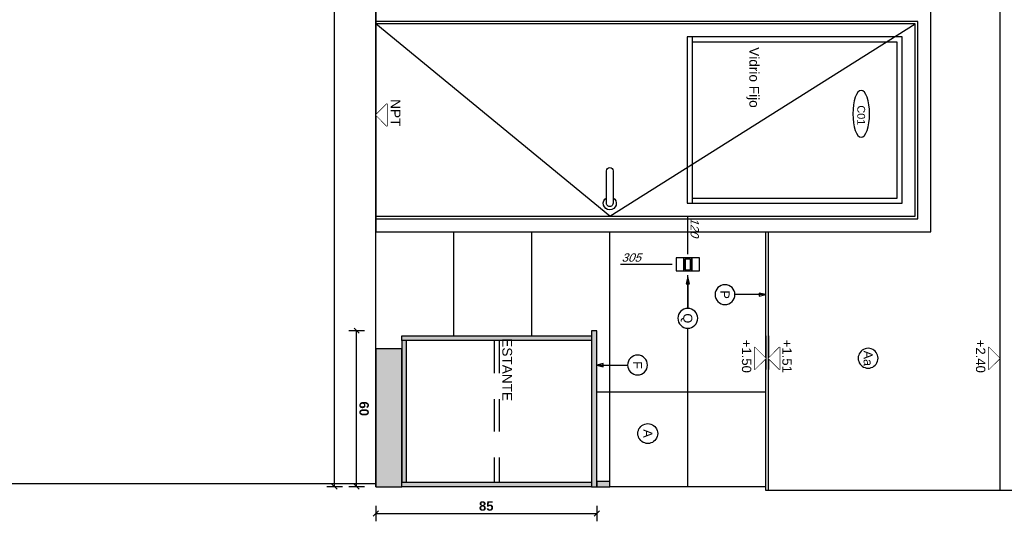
# Model space of a CAD drawing. Extents: x 1 to 126, y -14 to 17.
# Tile 24 of 131: x 28.14 to 31.93, y -2.46 to -0.53. Entities that reach past the tile are written whole.
import ezdxf
from ezdxf.enums import TextEntityAlignment as Align

# ---------------------------------------------------------------- set-up
doc = ezdxf.new("R2010")
doc.units = 0
doc.set_wipeout_variables(frame=1)
doc.header["$PDMODE"] = 3
doc.linetypes.add('HIDDEN2', pattern=[0.1875, 0.125, -0.0625])
for name, color, linetype in [('00 AC - YESO', 2, 'Continuous'), ('0A-ALBA-2', 2, 'Continuous'), ('A-ALBA-0', 9, 'Continuous'), ('A-ALBA-1', 1, 'Continuous'), ('A-ANNO-PLANI @ 20', 1, 'Continuous'), ('A-ANNO-SIMB @ 20', 2, 'Continuous'), ('A-ANOT-COTA-ACUM', 1, 'Continuous'), ('A-ANOT-COTA-PARC', 1, 'Continuous'), ('A-ANOT-NIVL', 2, 'Continuous'), ('A-ANOT-NIVL @ 20', 2, 'Continuous'), ('A-ANOT-TTEC', 2, 'Continuous'), ('E-ELEC', 1, 'Continuous')]:
    doc.layers.add(name, color=color, linetype=linetype)
doc.layers.add('A-ALBA-4', color=2, linetype='Continuous', lineweight=25)
doc.styles.add('BIS estudio', font='swissl.ttf')
doc.styles.add('BIS-ANOT', font='swiss.ttf')
doc.styles.add('BIS-COTA', font='swissb.ttf')
doc.styles.add('BIS-COTA-ACUM', font='swissi.ttf', dxfattribs={"oblique": 20})
doc.styles.add('BIS-TXT', font='swiss.ttf')
doc.styles.add('E5-100', font='micross.ttf')
doc.dimstyles.new('BIS-COTA-ACUM', dxfattribs={"dimscale": 0.9, "dimtxt": 0.0016, "dimasz": 0.001, "dimexe": 0.0035, "dimexo": 0, "dimgap": 0.0005, "dimtad": 1, "dimdec": 1, "dimlfac": 100, "dimrnd": 1, "dimzin": 9, "dimdsep": 46, "dimtxsty": 'BIS-COTA-ACUM', "dimblk1": 'MARK1', "dimblk2": 'MARK2', "dimsah": 1, "dimcen": 0, "dimclrd": 1, "dimclre": 256, "dimclrt": 256, "dimaunit": 1, "dimadec": 0, "dimazin": 0, "dimtfac": 1, "dimtdec": 1, "dimtix": 1, "dimtmove": 2, "dimatfit": 3, "dimldrblk": 'MARK1', "dimfxl": 1, "dimtolj": 1, "dimarcsym": 1})
doc.dimstyles.new('BIS-COTA-PARC', dxfattribs={"dimscale": 0, "dimtxt": 0.0018, "dimasz": 0.001, "dimexe": 0.0015, "dimexo": 0, "dimgap": 0.0005, "dimtad": 1, "dimdec": 0, "dimlfac": 100, "dimzin": 9, "dimdsep": 46, "dimtxsty": 'BIS-COTA', "dimblk": 'OBLIQUE', "dimcen": 2.5, "dimclrd": 256, "dimclre": 251, "dimclrt": 2, "dimadec": 1, "dimazin": 2, "dimtfac": 1, "dimtdec": 0, "dimtix": 1, "dimtmove": 2, "dimatfit": 3, "dimldrblk": 'DOT', "dimfxl": 0.0015, "dimfxlon": 1, "dimtolj": 1, "dimtzin": 0, "dimarcsym": 0})

# ---------------------------------------------------------------- blocks, each defined once
blk = doc.blocks.new('*U100')
at = {"color": 0}
for points in [[(0.86, 0), (0, 0), (0, 2.135), (0.86, 2.135)], [(0.81, 0), (0.05, 0), (0.05, 2.085), (0.81, 2.085)], [(0.8, 0), (0.06, 0), (0.06, 2.075), (0.8, 2.075)]]:
    blk.add_lwpolyline(points, close=True, dxfattribs=at)
at = {"color": 9, "linetype": 'ByBlock', "ltscale": 0.2}
for points in [[(0.06, 0.9), (0.8, 2.075)], [(0.06, 0.9), (0.8, 0)]]:
    blk.add_lwpolyline(points, dxfattribs=at)
at = {"color": 8}
blk.add_lwpolyline([(0.11, 0.9125, 1), (0.11, 0.8875), (0.235, 0.8875, 1), (0.235, 0.9125)], format="xyb", close=True, dxfattribs=at)
blk.add_arc((0.11, 0.9), 0.025, 30, 330, dxfattribs=at)
blk = doc.blocks.new('A-ANNO-NOM-2')
blk.add_wipeout([(0, -0.00191), (0.0003, -0.00189), (0.00059, -0.00182), (0.00087, -0.0017), (0.00112, -0.00155), (0.00135, -0.00135), (0.00155, -0.00112), (0.0017, -0.00087), (0.00182, -0.00059), (0.00189, -0.0003), (0.00191, 0), (0.00189, 0.0003), (0.00182, 0.00059), (0.0017, 0.00087), (0.00155, 0.00112), (0.00135, 0.00135), (0.00112, 0.00155), (0.00087, 0.0017), (0.00059, 0.00182), (0.0003, 0.00189), (0, 0.00191), (-0.0003, 0.00189), (-0.00059, 0.00182), (-0.00087, 0.0017), (-0.00112, 0.00155), (-0.00135, 0.00135), (-0.00155, 0.00112), (-0.0017, 0.00087), (-0.00182, 0.00059), (-0.00189, 0.0003), (-0.00191, 0), (-0.00189, -0.0003), (-0.00182, -0.00059), (-0.0017, -0.00087), (-0.00155, -0.00112), (-0.00135, -0.00135), (-0.00112, -0.00155), (-0.00087, -0.0017), (-0.00059, -0.00182), (-0.0003, -0.00189)])
blk.add_lwpolyline([(0, -0.00191), (0.0003, -0.00189), (0.00059, -0.00182), (0.00087, -0.0017), (0.00112, -0.00155), (0.00135, -0.00135), (0.00155, -0.00112), (0.0017, -0.00087), (0.00182, -0.00059), (0.00189, -0.0003), (0.00191, 0), (0.00189, 0.0003), (0.00182, 0.00059), (0.0017, 0.00087), (0.00155, 0.00112), (0.00135, 0.00135), (0.00112, 0.00155), (0.00087, 0.0017), (0.00059, 0.00182), (0.0003, 0.00189), (0, 0.00191), (-0.0003, 0.00189), (-0.00059, 0.00182), (-0.00087, 0.0017), (-0.00112, 0.00155), (-0.00135, 0.00135), (-0.00155, 0.00112), (-0.0017, 0.00087), (-0.00182, 0.00059), (-0.00189, 0.0003), (-0.00191, 0), (-0.00189, -0.0003), (-0.00182, -0.00059), (-0.0017, -0.00087), (-0.00155, -0.00112), (-0.00135, -0.00135), (-0.00112, -0.00155), (-0.00087, -0.0017), (-0.00059, -0.00182), (-0.0003, -0.00189)], close=True)
at = {"color": 1, "linetype": 'Continuous', "style": 'E5-100'}
blk.add_attdef('LETRA', text='', height=0.00175, dxfattribs=at).set_placement((0, 0), align=Align.MIDDLE_CENTER)
blk = doc.blocks.new('*U53')
blk.add_lwpolyline([(0, 0.00785), (0.00031, 0.0066), (-0.00031, 0.0066)], close=True)
blk.add_wipeout([(0, -0.00191), (0.0003, -0.00189), (0.00059, -0.00182), (0.00087, -0.0017), (0.00112, -0.00155), (0.00135, -0.00135), (0.00155, -0.00112), (0.0017, -0.00087), (0.00182, -0.00059), (0.00189, -0.0003), (0.00191, 0), (0.00189, 0.0003), (0.00182, 0.00059), (0.0017, 0.00087), (0.00155, 0.00112), (0.00135, 0.00135), (0.00112, 0.00155), (0.00087, 0.0017), (0.00059, 0.00182), (0.0003, 0.00189), (0, 0.00191), (-0.0003, 0.00189), (-0.00059, 0.00182), (-0.00087, 0.0017), (-0.00112, 0.00155), (-0.00135, 0.00135), (-0.00155, 0.00112), (-0.0017, 0.00087), (-0.00182, 0.00059), (-0.00189, 0.0003), (-0.00191, 0), (-0.00189, -0.0003), (-0.00182, -0.00059), (-0.0017, -0.00087), (-0.00155, -0.00112), (-0.00135, -0.00135), (-0.00112, -0.00155), (-0.00087, -0.0017), (-0.00059, -0.00182), (-0.0003, -0.00189)])
at = {"linetype": 'Continuous'}
blk.add_line((0, 0.00785), (0, 0.00191), dxfattribs=at)
blk.add_circle((0, 0), 0.00191)
at = {"color": 1, "linetype": 'Continuous', "style": 'E5-100'}
blk.add_attdef('LETRA', text='', height=0.00175, dxfattribs=at).set_placement((0, 0), align=Align.MIDDLE_CENTER)
blk = doc.blocks.new('*U62')
blk.add_lwpolyline([(0.00785, 0), (0.0066, -0.00031), (0.0066, 0.00031)], close=True)
blk.add_wipeout([(0, -0.00191), (0.0003, -0.00189), (0.00059, -0.00182), (0.00087, -0.0017), (0.00112, -0.00155), (0.00135, -0.00135), (0.00155, -0.00112), (0.0017, -0.00087), (0.00182, -0.00059), (0.00189, -0.0003), (0.00191, 0), (0.00189, 0.0003), (0.00182, 0.00059), (0.0017, 0.00087), (0.00155, 0.00112), (0.00135, 0.00135), (0.00112, 0.00155), (0.00087, 0.0017), (0.00059, 0.00182), (0.0003, 0.00189), (0, 0.00191), (-0.0003, 0.00189), (-0.00059, 0.00182), (-0.00087, 0.0017), (-0.00112, 0.00155), (-0.00135, 0.00135), (-0.00155, 0.00112), (-0.0017, 0.00087), (-0.00182, 0.00059), (-0.00189, 0.0003), (-0.00191, 0), (-0.00189, -0.0003), (-0.00182, -0.00059), (-0.0017, -0.00087), (-0.00155, -0.00112), (-0.00135, -0.00135), (-0.00112, -0.00155), (-0.00087, -0.0017), (-0.00059, -0.00182), (-0.0003, -0.00189)])
at = {"linetype": 'Continuous'}
blk.add_line((0.00785, 0), (0.00191, 0), dxfattribs=at)
blk.add_circle((0, 0), 0.00191)
at = {"color": 1, "linetype": 'Continuous', "style": 'E5-100'}
blk.add_attdef('LETRA', text='', height=0.00175, dxfattribs=at).set_placement((0, 0), align=Align.MIDDLE_CENTER)
blk = doc.blocks.new('*U47')
at = {"color": 0, "linetype": 'Continuous'}
blk.add_line((-0.0043, 0), (0.00215, 0), dxfattribs=at)
at = {"color": 0, "linetype": 'Continuous', "ltscale": 5}
blk.add_lwpolyline([(-0.00215, -0.00215), (0.00215, -0.00215), (0, 0), (-0.00215, -0.00215)], dxfattribs=at)
blk.add_wipeout([(0, 0), (0.00215, -0.00215), (-0.00215, -0.00215)])
blk = doc.blocks.new('*U191')
at = {"color": 0, "linetype": 'Continuous'}
blk.add_line((-0.0043, 0), (0.00215, 0), dxfattribs=at)
at = {"color": 0, "linetype": 'Continuous', "ltscale": 5}
blk.add_lwpolyline([(-0.00215, 0.00215), (0.00215, 0.00215), (0, 0), (-0.00215, 0.00215)], dxfattribs=at)
blk.add_wipeout([(0, 0), (0.00215, 0.00215), (-0.00215, 0.00215)])
blk = doc.blocks.new('*U192')
at = {"color": 0, "linetype": 'Continuous'}
blk.add_line((-0.0043, 0), (0.00215, 0), dxfattribs=at)
at = {"color": 0, "linetype": 'Continuous', "ltscale": 5}
blk.add_lwpolyline([(-0.00215, 0.00215), (0.00215, 0.00215), (0, 0), (-0.00215, 0.00215)], dxfattribs=at)
blk.add_wipeout([(0, 0), (0.00215, 0.00215), (-0.00215, 0.00215)])
blk = doc.blocks.new('CCA-PLANI1')
blk.add_wipeout([(0.225, 0), (0.2186, -0.0189), (0.2045, -0.0333), (0.1875, -0.0442), (0.1691, -0.0528), (0.15, -0.0596), (0.1305, -0.0652), (0.1108, -0.0696), (0.0908, -0.0732), (0.0708, -0.0759), (0.0506, -0.078), (0.0304, -0.0793), (0.0101, -0.0799), (-0.0101, -0.0799), (-0.0304, -0.0793), (-0.0506, -0.078), (-0.0708, -0.0759), (-0.0908, -0.0732), (-0.1108, -0.0696), (-0.1305, -0.0652), (-0.15, -0.0596), (-0.1691, -0.0528), (-0.1875, -0.0442), (-0.2045, -0.0333), (-0.2186, -0.0189), (-0.225, 0), (-0.2186, 0.0189), (-0.2045, 0.0333), (-0.1875, 0.0442), (-0.1691, 0.0528), (-0.15, 0.0596), (-0.1305, 0.0652), (-0.1108, 0.0696), (-0.0908, 0.0732), (-0.0708, 0.0759), (-0.0506, 0.078), (-0.0304, 0.0793), (-0.0101, 0.0799), (0.0101, 0.0799), (0.0304, 0.0793), (0.0506, 0.078), (0.0708, 0.0759), (0.0908, 0.0732), (0.1108, 0.0696), (0.1305, 0.0652), (0.15, 0.0596), (0.1691, 0.0528), (0.1875, 0.0442), (0.2045, 0.0333), (0.2186, 0.0189)])
blk.add_ellipse((0, 0), major_axis=(-0.225, 0), ratio=0.355556, start_param=-3.141592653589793, end_param=3.141592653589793)
at = {"color": 2, "style": 'E5-100'}
blk.add_attdef('TIPO', text='', height=0.075, rotation=360, dxfattribs=at).set_placement((0, 0), align=Align.MIDDLE_CENTER)
blk = doc.blocks.new('*U55')
blk.add_lwpolyline([(0, -0.00785), (-0.00031, -0.0066), (0.00031, -0.0066)], close=True)
blk.add_wipeout([(0, -0.00191), (0.0003, -0.00189), (0.00059, -0.00182), (0.00087, -0.0017), (0.00112, -0.00155), (0.00135, -0.00135), (0.00155, -0.00112), (0.0017, -0.00087), (0.00182, -0.00059), (0.00189, -0.0003), (0.00191, 0), (0.00189, 0.0003), (0.00182, 0.00059), (0.0017, 0.00087), (0.00155, 0.00112), (0.00135, 0.00135), (0.00112, 0.00155), (0.00087, 0.0017), (0.00059, 0.00182), (0.0003, 0.00189), (0, 0.00191), (-0.0003, 0.00189), (-0.00059, 0.00182), (-0.00087, 0.0017), (-0.00112, 0.00155), (-0.00135, 0.00135), (-0.00155, 0.00112), (-0.0017, 0.00087), (-0.00182, 0.00059), (-0.00189, 0.0003), (-0.00191, 0), (-0.00189, -0.0003), (-0.00182, -0.00059), (-0.0017, -0.00087), (-0.00155, -0.00112), (-0.00135, -0.00135), (-0.00112, -0.00155), (-0.00087, -0.0017), (-0.00059, -0.00182), (-0.0003, -0.00189)])
at = {"linetype": 'Continuous'}
blk.add_line((0, -0.00785), (0, -0.00191), dxfattribs=at)
blk.add_circle((0, 0), 0.00191)
at = {"color": 1, "linetype": 'Continuous', "style": 'E5-100'}
blk.add_attdef('LETRA', text='', height=0.00175, dxfattribs=at).set_placement((0, 0), align=Align.MIDDLE_CENTER)
blk = doc.blocks.new('EL-3 LLAVES BIPOLAR')
at = {"linetype": 'ByBlock'}
blk.add_wipeout([(63.9348, 13.8976), (63.9348, 13.9776), (63.8148, 13.9776), (63.8148, 13.8976)], dxfattribs=at)
for points in [[(63.8598, 13.9126), (63.8598, 13.9626), (63.8298, 13.9626), (63.8298, 13.9126)], [(63.8898, 13.9126), (63.8898, 13.9626), (63.8598, 13.9626), (63.8598, 13.9126)], [(63.8847, 13.9177), (63.8847, 13.9576), (63.8648, 13.9576), (63.8648, 13.9177)], [(63.9198, 13.9126), (63.9198, 13.9626), (63.8898, 13.9626), (63.8898, 13.9126)]]:
    blk.add_lwpolyline(points, close=True, dxfattribs=at)
blk = doc.blocks.new('_Oblique')
at = {"color": 0, "lineweight": -2}
blk.add_line((-0.5, -0.5), (0.5, 0.5), dxfattribs=at)
blk = doc.blocks.new('*D306')
at = {"layer": 'A-ANOT-COTA-PARC', "color": 251, "lineweight": -2, "transparency": 16777216}
for p, q in [((29.3858, 1.5762), (29.3258, 1.5762)), ((29.3858, -2.3238), (29.3258, -2.3238))]:
    blk.add_line(p, q, dxfattribs=at)
at = {"layer": 'A-ANOT-COTA-PARC', "lineweight": -2, "transparency": 16777216}
blk.add_line((29.3558, -2.3238), (29.3558, 1.5762), dxfattribs=at)
at = {"layer": 'Defpoints', "color": 0, "transparency": 16777216}
for p in [(29.3558, 1.5762), (29.5141, 1.5762), (29.5141, -2.3238)]:
    blk.add_point(p, dxfattribs=at)
at = {"layer": 'A-ANOT-COTA-PARC', "lineweight": -2, "transparency": 16777216, "xscale": 0.02, "yscale": 0.02, "zscale": 0.02}
for p, rotation in [((29.3558, 1.5762), 90), ((29.3558, -2.3238), 270)]:
    blk.add_blockref('_Oblique', p, dxfattribs=dict(at, rotation=rotation))
at = {"layer": 'A-ANOT-COTA-PARC', "color": 2, "transparency": 16777216, "insert": (29.3843, -0.3738), "char_height": 0.036, "attachment_point": 5, "rotation": 270, "style": 'BIS-COTA'}
blk.add_mtext('\\A1;390', dxfattribs=at)
blk = doc.blocks.new('_Dot')
at = {"color": 0, "linetype": 'ByBlock', "lineweight": -2}
blk.add_line((-0.5, 0), (-1, 0), dxfattribs=at)
at = {"color": 0, "linetype": 'ByBlock', "const_width": 0.5}
blk.add_lwpolyline([(-0.25, 0, 1), (0.25, 0, 1)], format="xyb", close=True, dxfattribs=at)
blk = doc.blocks.new('*D331')
at = {"layer": 'A-ANOT-COTA-ACUM', "lineweight": -2, "transparency": 16777216}
blk.add_line((30.6541, -1.4691), (30.4549, -1.4691), dxfattribs=at)
at = {"layer": 'Defpoints', "color": 0, "transparency": 16777216}
for p in [(29.5141, 1.5762), (30.5477, -1.4691), (30.6541, -1.4691)]:
    blk.add_point(p, dxfattribs=at)
at = {"layer": 'A-ANOT-COTA-ACUM', "transparency": 16777216, "insert": (30.4963, -1.4426), "char_height": 0.032, "attachment_point": 5, "style": 'BIS-COTA-ACUM'}
blk.add_mtext('\\A1;305', dxfattribs=at)
blk = doc.blocks.new('MARK1')
at = {"color": 0}
for p, q in [((1, 0), (-1, 0)), ((0, 1.5), (0, -1.5))]:
    blk.add_line(p, q, dxfattribs=at)
blk.add_lwpolyline([(0.5, 0.5), (-0.5, -0.5)], dxfattribs=at)
blk = doc.blocks.new('MARK2')
at = {"color": 0}
for p, q in [((1, 0), (-1, 0)), ((0, 1.5), (0, -1.5))]:
    blk.add_line(p, q, dxfattribs=at)
blk.add_lwpolyline([(0.5, 0.5), (-0.5, -0.5)], dxfattribs=at)
blk = doc.blocks.new('*D332')
at = {"layer": 'A-ANOT-COTA-ACUM', "lineweight": -2, "transparency": 16777216}
blk.add_line((30.7141, -1.4291), (30.7141, -1.2861), dxfattribs=at)
at = {"layer": 'Defpoints', "color": 0, "transparency": 16777216}
for p in [(29.5141, 1.5762), (30.7141, -1.3746), (30.7141, -1.4291)]:
    blk.add_point(p, dxfattribs=at)
at = {"layer": 'A-ANOT-COTA-ACUM', "transparency": 16777216, "insert": (30.7406, -1.3253), "char_height": 0.032, "attachment_point": 5, "rotation": 270, "style": 'BIS-COTA-ACUM'}
blk.add_mtext('\\A1;120', dxfattribs=at)
blk = doc.blocks.new('*U184')
at = {"color": 0, "linetype": 'Continuous'}
blk.add_line((-0.0043, 0), (0.00215, 0), dxfattribs=at)
at = {"color": 0, "linetype": 'Continuous', "ltscale": 5}
blk.add_lwpolyline([(-0.00215, 0.00215), (0.00215, 0.00215), (0, 0), (-0.00215, 0.00215)], dxfattribs=at)
blk.add_wipeout([(0, 0), (0.00215, 0.00215), (-0.00215, 0.00215)])
blk = doc.blocks.new('*D528')
at = {"layer": 'A-ANOT-COTA-PARC', "color": 251, "lineweight": -2, "transparency": 16777216}
for p, q in [((29.5141, -2.3969), (29.5141, -2.4569)), ((30.3641, -2.3969), (30.3641, -2.4569))]:
    blk.add_line(p, q, dxfattribs=at)
at = {"layer": 'A-ANOT-COTA-PARC', "lineweight": -2, "transparency": 16777216}
blk.add_line((29.5141, -2.4269), (30.3641, -2.4269), dxfattribs=at)
at = {"layer": 'Defpoints', "color": 0, "transparency": 16777216}
for p in [(29.5141, -2.3238), (30.3641, -2.3238, -0.0005), (30.3641, -2.4269)]:
    blk.add_point(p, dxfattribs=at)
at = {"layer": 'A-ANOT-COTA-PARC', "lineweight": -2, "transparency": 16777216, "xscale": 0.02, "yscale": 0.02, "zscale": 0.02, "rotation": 180}
blk.add_blockref('_Oblique', (29.5141, -2.4269), dxfattribs=at)
at = {"layer": 'A-ANOT-COTA-PARC', "lineweight": -2, "transparency": 16777216, "xscale": 0.02, "yscale": 0.02, "zscale": 0.02}
blk.add_blockref('_Oblique', (30.3641, -2.4269), dxfattribs=at)
at = {"layer": 'A-ANOT-COTA-PARC', "color": 2, "transparency": 16777216, "insert": (29.9391, -2.3984), "char_height": 0.036, "attachment_point": 5, "style": 'BIS-COTA'}
blk.add_mtext('\\A1;85', dxfattribs=at)
blk = doc.blocks.new('*D529')
at = {"layer": 'A-ANOT-COTA-PARC', "color": 251, "lineweight": -2, "transparency": 16777216}
for p, q in [((29.4705, -1.7238), (29.4105, -1.7238)), ((29.4705, -2.3238), (29.4105, -2.3238))]:
    blk.add_line(p, q, dxfattribs=at)
at = {"layer": 'A-ANOT-COTA-PARC', "lineweight": -2, "transparency": 16777216}
blk.add_line((29.4405, -2.3238), (29.4405, -1.7238), dxfattribs=at)
at = {"layer": 'Defpoints', "color": 0, "transparency": 16777216}
for p in [(29.4405, -1.7238), (30.3441, -1.7238), (29.5141, -2.3238)]:
    blk.add_point(p, dxfattribs=at)
at = {"layer": 'A-ANOT-COTA-PARC', "lineweight": -2, "transparency": 16777216, "xscale": 0.02, "yscale": 0.02, "zscale": 0.02}
for p, rotation in [((29.4405, -1.7238), 90), ((29.4405, -2.3238), 270)]:
    blk.add_blockref('_Oblique', p, dxfattribs=dict(at, rotation=rotation))
at = {"layer": 'A-ANOT-COTA-PARC', "color": 2, "transparency": 16777216, "insert": (29.4691, -2.0238), "char_height": 0.036, "attachment_point": 5, "rotation": 270, "style": 'BIS-COTA'}
blk.add_mtext('\\A1;60', dxfattribs=at)
blk = doc.blocks.new('CE02 2')
blk.add_wipeout([(-0.83, -0.6), (-0.85, -0.6), (-0.85, -0.02), (-0.9, -0.02), (-0.9, 0), (0, 0), (0, -0.53), (-0.1, -0.53), (-0.1, -0.58), (-0.83, -0.58)]).translate(0, 0, -0.0005)
h = blk.add_hatch(color=252)
h.dxf.hatch_style = 1
h.paths.add_polyline_path([(-0.85, -0.02), (-0.85, 0), (-0.9, 0), (-0.9, -0.02)])
h = blk.add_hatch(color=252)
h.dxf.hatch_style = 1
h.paths.add_polyline_path([(-0.83, -0.6), (-0.83, 0), (-0.85, 0), (-0.85, -0.6)])
h = blk.add_hatch(color=252)
h.dxf.hatch_style = 1
h.paths.add_polyline_path([(-0.83, -0.018), (-0.83, 0), (-0.1, 0), (-0.1, -0.018)])
h = blk.add_hatch(color=251)
h.dxf.hatch_style = 1
h.paths.add_polyline_path([(0, -0.53), (0, 0), (-0.1, 0), (-0.1, -0.53)])
h = blk.add_hatch(color=252)
h.dxf.hatch_style = 1
h.paths.add_polyline_path([(-0.1, -0.562), (-0.1, -0.018), (-0.118, -0.018), (-0.118, -0.562)])
h = blk.add_hatch(color=252)
h.dxf.hatch_style = 1
h.paths.add_polyline_path([(-0.1, -0.562), (-0.1, -0.58), (-0.83, -0.58), (-0.83, -0.562)])
at = {"elevation": -0.0005}
for points in [[(-0.85, -0.02), (-0.85, 0), (-0.9, 0), (-0.9, -0.02)], [(-0.83, -0.6), (-0.83, 0), (-0.85, 0), (-0.85, -0.6)], [(-0.83, -0.018), (-0.83, 0), (-0.1, 0), (-0.1, -0.018)], [(-0.1, -0.562), (-0.1, -0.018), (-0.118, -0.018), (-0.118, -0.562)], [(-0.1, -0.562), (-0.1, -0.58), (-0.83, -0.58), (-0.83, -0.562)]]:
    blk.add_lwpolyline(points, close=True, dxfattribs=at)
blk.add_lwpolyline([(0, -0.53), (0, 0), (-0.1, 0), (-0.1, -0.53)], close=True)

msp = doc.modelspace()

# ---------------------------------------------------------------- hatches: boundary and pattern name
at = {"layer": 'A-ALBA-0'}
h = msp.add_hatch(dxfattribs=at)
h.set_pattern_fill('_USER', color=256, scale=0.3, angle=270, pattern_type=0)
h.set_pattern_definition([(270, (31.0141, 2.2401), (0.3, -4e-16), [])])
h.paths.add_polyline_path([(31.0141, -2.3238), (29.5141, -2.3238), (29.5141, -1.3438), (31.0141, -1.3438)])
h = msp.add_hatch(dxfattribs=at)
h.set_pattern_fill('_USER', color=256, scale=0.6, angle=180, pattern_type=0)
h.set_pattern_definition([(180, (31.0141, 2.2401), (-8e-16, -0.6), [])])
h.paths.add_polyline_path([(31.0141, -2.3238), (29.5141, -2.3238), (29.5141, -1.3691), (31.0141, -1.3691)])

# ---------------------------------------------------------------- linework, layer by layer
at = {"layer": 'A-ALBA-1'}
for p, q in [((31.0141, -2.3388), (31.0141, -1.3438)), ((31.0241, -2.3388), (31.0241, -1.3438))]:
    msp.add_line(p, q, dxfattribs=at)

# ---------------------------------------------------------------- block references
at = {"layer": 'A-ALBA-1', "xscale": -1, "rotation": 269.9999999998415}
msp.add_blockref('*U100', (29.5141, -1.3438), dxfattribs=at)
at = {"layer": 'A-ANNO-SIMB @ 20', "linetype": 'Continuous'}
ref = msp.add_blockref('A-ANNO-NOM-2', (31.4078, -1.8295), dxfattribs=dict(at, xscale=20, yscale=20, zscale=20, rotation=89.99999999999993))
ref.add_attrib('LETRA', 'Aa', dxfattribs={"layer": '0', "color": 1, "linetype": 'Continuous', "height": 0.035, "rotation": 270, "style": 'BIS-ANOT'}).set_placement((31.4078, -1.8302), align=Align.MIDDLE_CENTER)

# ---------------------------------------------------------------- texts
at = {"layer": 'A-ANOT-NIVL', "color": 2, "insert": (30.9641, -0.7496), "char_height": 0.0375, "attachment_point": 5, "rotation": 270, "style": 'BIS estudio'}
msp.add_mtext('\\A1;Vidrio Fijo', dxfattribs=at)

# ---------------------------------------------------------------- dimensions: what is measured, and where the dimension line sits
at = {"layer": 'A-ANOT-COTA-PARC'}
dim = msp.add_linear_dim(base=(29.4405, -1.7238), p1=(29.5141, -2.3238), p2=(30.3441, -1.7238), angle=270, dimstyle='BIS-COTA-PARC', override={"dimscale": 0, "dimtix": 1, "dimtofl": 1, "dimtmove": 2, "dimatfit": 3}, dxfattribs=at)
dim.commit()
dim.dimension.update_dxf_attribs({"geometry": '*D529', "text_midpoint": (29.4691, -2.0238)})
dim = msp.add_linear_dim(base=(30.3641, -2.4269), p1=(29.5141, -2.3238), p2=(30.3641, -2.3238, -0.0005), dimstyle='BIS-COTA-PARC', override={"dimscale": 0, "dimtix": 1, "dimtofl": 1, "dimtmove": 2, "dimatfit": 3}, dxfattribs=at)
dim.commit()
dim.dimension.update_dxf_attribs({"geometry": '*D528', "text_midpoint": (29.9391, -2.3984)})

# ---------------------------------------------------------------- next in the draw order: block references
at = {"layer": 'A-ANNO-PLANI @ 20'}
ref = msp.add_blockref('CCA-PLANI1', (31.381, -0.8897), dxfattribs=dict(at, xscale=-0.400175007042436, yscale=0.400175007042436, zscale=0.400175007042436, rotation=269.9999999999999))
ref.add_attrib('TIPO', 'C01', dxfattribs={"layer": '0', "color": 2, "height": 0.03001, "rotation": 270, "style": 'E5-100'}).set_placement((31.381, -0.8954), align=Align.MIDDLE_CENTER)
at = {"layer": 'A-ANNO-SIMB @ 20', "linetype": 'Continuous'}
ref = msp.add_blockref('*U62', (30.7141, -1.676), dxfattribs=dict(at, xscale=-20, yscale=20, zscale=20, rotation=269.9999999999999))
ref.add_attrib('LETRA', 'Q', dxfattribs={"layer": '0', "color": 1, "linetype": 'Continuous', "height": 0.035, "rotation": 270, "style": 'E5-100'}).set_placement((30.7141, -1.676), align=Align.MIDDLE_CENTER)
ref = msp.add_blockref('*U53', (30.8572, -1.585), dxfattribs=dict(at, xscale=-20, yscale=20, zscale=20, rotation=270))
ref.add_attrib('LETRA', 'P', dxfattribs={"layer": '0', "color": 1, "linetype": 'Continuous', "height": 0.035, "rotation": 270, "style": 'E5-100'}).set_placement((30.8572, -1.585), align=Align.MIDDLE_CENTER)
ref = msp.add_blockref('*U55', (30.521, -1.8559), dxfattribs=dict(at, xscale=-20, yscale=20, zscale=20, rotation=269.9999999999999))
ref.add_attrib('LETRA', 'F', dxfattribs={"layer": '0', "color": 1, "linetype": 'Continuous', "height": 0.035, "rotation": 270, "style": 'E5-100'}).set_placement((30.521, -1.8559), align=Align.MIDDLE_CENTER)
ref = msp.add_blockref('A-ANNO-NOM-2', (30.5604, -2.1192), dxfattribs=dict(at, xscale=-20, yscale=20, zscale=20, rotation=269.9999999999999))
ref.add_attrib('LETRA', 'A', dxfattribs={"layer": '0', "color": 1, "linetype": 'Continuous', "height": 0.035, "rotation": 270, "style": 'BIS-ANOT'}).set_placement((30.5604, -2.1192), align=Align.MIDDLE_CENTER)
at = {"layer": 'A-ANOT-NIVL @ 20', "xscale": -20, "yscale": 20, "zscale": 20, "rotation": 89.99999996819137}
for name, p in [('*U47', (29.5141, -0.8938)), ('*U191', (31.0141, -1.8301))]:
    msp.add_blockref(name, p, dxfattribs=at)

# ---------------------------------------------------------------- next in the draw order: linework, layer by layer
at = {"layer": 'A-ALBA-1'}
for points in [[(30.7115, -0.5938), (30.7115, -1.2338), (31.5391, -1.2338), (31.5391, -0.5938)], [(30.7315, -0.5938), (30.7315, -1.2338), (31.5391, -1.2338), (31.5391, -0.5938)], [(30.7315, -0.6138), (30.7315, -1.2138), (31.5191, -1.2138), (31.5191, -0.6138)]]:
    msp.add_lwpolyline(points, close=True, dxfattribs=at)

# ---------------------------------------------------------------- next in the draw order: block references
at = {"layer": 'A-ANOT-NIVL @ 20', "xscale": 20, "yscale": 20, "zscale": 20, "rotation": 270.0000000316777}
msp.add_blockref('*U192', (31.0241, -1.8301), dxfattribs=at)

# ---------------------------------------------------------------- next in the draw order: texts
at = {"layer": 'A-ANOT-NIVL', "color": 2, "insert": (29.5902, -0.8855), "char_height": 0.0375, "attachment_point": 5, "rotation": 270, "style": 'BIS estudio'}
msp.add_mtext('\\A1;NPT', dxfattribs=at)
at = {"layer": 'A-ANOT-TTEC', "insert": (30.9218, -1.7587), "char_height": 0.036, "attachment_point": 7, "rotation": 270, "style": 'BIS-TXT'}
msp.add_mtext_dynamic_manual_height_columns('+1.50', width=0.605992, gutter_width=0.025, heights=[0], dxfattribs=at)

# ---------------------------------------------------------------- next in the draw order: dimensions: what is measured, and where the dimension line sits
at = {"layer": 'A-ANOT-COTA-PARC'}
dim = msp.add_linear_dim(base=(29.3558, 1.5762), p1=(29.5141, -2.3238), p2=(29.5141, 1.5762), angle=270, dimstyle='BIS-COTA-PARC', override={"dimscale": 0, "dimtix": 1, "dimtofl": 1, "dimtmove": 2, "dimatfit": 3}, dxfattribs=at)
dim.commit()
dim.dimension.update_dxf_attribs({"geometry": '*D306', "text_midpoint": (29.3843, -0.3738)})

# ---------------------------------------------------------------- next in the draw order: linework, layer by layer
at = {"layer": 'A-ALBA-4'}
msp.add_lwpolyline([(29.5141, 1.5762), (31.0141, 1.5762), (31.0141, 1.5912), (32.8724, 1.5912), (32.5542, -2.3388), (31.0141, -2.3388), (31.0141, -2.3238), (29.5141, -2.3238)], close=True, dxfattribs=at)

# ---------------------------------------------------------------- next in the draw order: texts
at = {"layer": 'A-ANOT-TTEC', "insert": (31.0772, -1.7587), "char_height": 0.036, "attachment_point": 7, "rotation": 270, "style": 'BIS-TXT'}
msp.add_mtext_dynamic_manual_height_columns('+1.51', width=0.605992, gutter_width=0.025, heights=[0], dxfattribs=at)

# ---------------------------------------------------------------- next in the draw order: block references
at = {"layer": '0A-ALBA-2', "rotation": 179.9999999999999}
msp.add_blockref('CE02 2', (29.5143, -2.3238), dxfattribs=at)
at = {"layer": 'A-ANOT-NIVL @ 20', "xscale": -20, "yscale": 20, "zscale": 20, "rotation": 89.99999996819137}
msp.add_blockref('*U184', (31.9142, -1.8301), dxfattribs=at)
at = {"layer": 'E-ELEC', "linetype": 'HIDDEN2'}
msp.add_blockref('EL-3 LLAVES BIPOLAR', (-33.1607, -15.4067), dxfattribs=at)

# ---------------------------------------------------------------- next in the draw order: linework, layer by layer
at = {"layer": '00 AC - YESO'}
msp.add_line((31.9142, 1.5912), (31.9142, -2.3388), dxfattribs=at)
at = {"layer": 'A-ALBA-0', "linetype": 'HIDDEN2', "elevation": -0.0005}
for points in [[(29.9693, -1.7618), (29.9693, -2.3058)], [(29.9893, -1.7618), (29.9893, -2.3058)]]:
    msp.add_lwpolyline(points, dxfattribs=at)
at = {"layer": 'A-ALBA-4', "color": 1}
msp.add_lwpolyline([(22.7826, -2.3115), (29.5141, -2.3115)], dxfattribs=at)

# ---------------------------------------------------------------- next in the draw order: texts
at = {"layer": 'A-ANOT-NIVL', "color": 2, "insert": (30.0194, -1.8736), "char_height": 0.0375, "attachment_point": 5, "rotation": 270, "style": 'BIS estudio'}
msp.add_mtext('\\A1;ESTANTE', dxfattribs=at)
at = {"layer": 'A-ANOT-TTEC', "insert": (31.8219, -1.7587), "char_height": 0.036, "attachment_point": 7, "rotation": 270, "style": 'BIS-TXT'}
msp.add_mtext_dynamic_manual_height_columns('+2.40', width=0.605992, gutter_width=0.025, heights=[0], dxfattribs=at)

# ---------------------------------------------------------------- next in the draw order: dimensions: what is measured, and where the dimension line sits
at = {"layer": 'A-ANOT-COTA-ACUM'}
for feature_location, offset, dtype, picture, middle in [((30.6541, -1.4691), (-0.1064, 0), 1, '*D331', (30.4963, -1.4426)), ((30.7141, -1.4291), (0, 0.0545), 0, '*D332', (30.7406, -1.3253))]:
    dim = msp.add_ordinate_dim(feature_location=feature_location, offset=offset, dtype=dtype, origin=(29.5141, 1.5762), dimstyle='BIS-COTA-ACUM', override={"dimscale": 0, "dimtix": 1, "dimtofl": 1, "dimtmove": 2, "dimatfit": 3}, dxfattribs=at)
    dim.commit()
    dim.dimension.update_dxf_attribs({"geometry": picture, "text_midpoint": middle})

doc.saveas('drawing.dxf')
